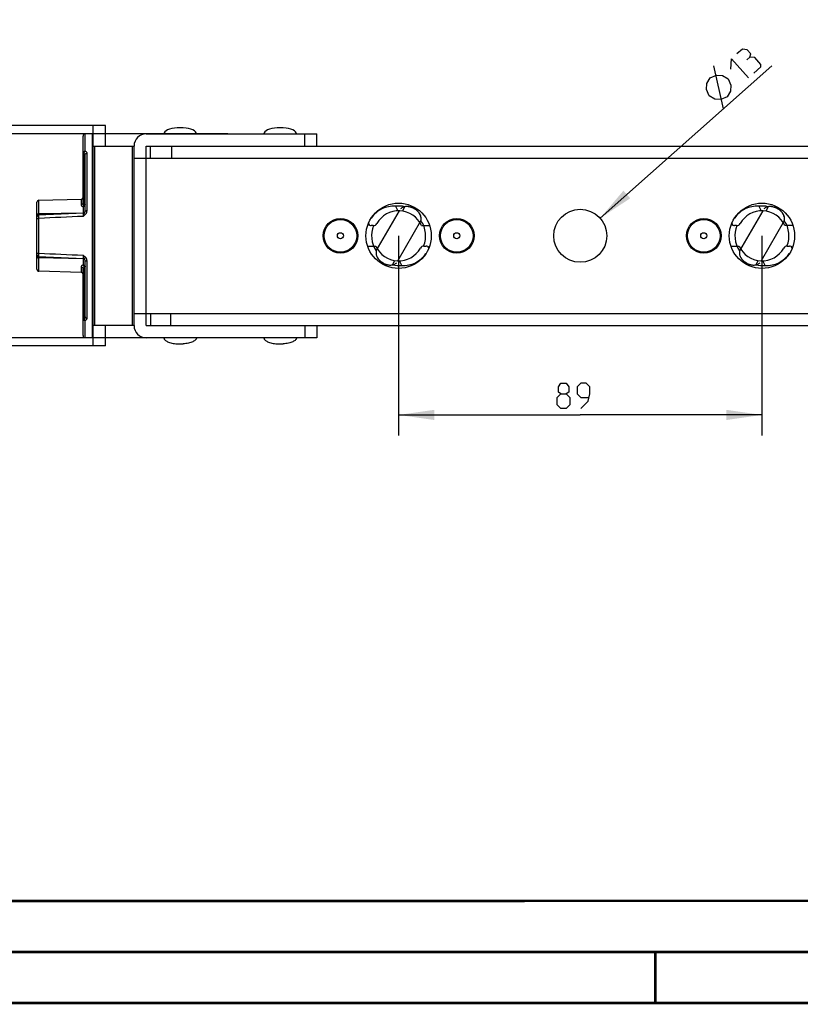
# Model space of a CAD drawing. Header units: millimetres. Extents: x 0 to 420, y 0 to 297.
# Tile 2 of 50: x 63 to 139, y 0 to 96. Entities that reach past the tile are written whole.
import ezdxf

# ---------------------------------------------------------------- set-up
doc = ezdxf.new("R2010")
doc.units = ezdxf.units.MM
doc.header["$LTSCALE"] = 23.1
doc.layers.get('0').update_dxf_attribs({"linetype": 'CONTINUOUS'})
doc.layers.add('02___PRT_ALL_AXES', color=7, linetype='CONTINUOUS')
doc.layers.add('DIM_PILOTEES', color=7, linetype='CONTINUOUS')
doc.styles.get("Standard").update_dxf_attribs({"font": 'txt', "width": 0.7})
doc.styles.add('TEXTSTYLE_4', font='txt')
doc.dimstyles.new('DIMSTYLE_5', dxfattribs={"dimtxt": 2.5, "dimasz": 3.5, "dimexe": 2, "dimexo": 0, "dimtad": 1, "dimlfac": 2.5, "dimdsep": 46, "dimtxsty": 'Standard', "dimblk": '_FILLED', "dimblk1": '_FILLED', "dimblk2": '_FILLED', "dimcen": 0.09, "dimazin": 2, "dimtp": 0.2, "dimtm": 0.2, "dimtfac": 1, "dimtofl": 0, "dimtmove": 0, "dimatfit": 1, "dimldrblk": '_FILLED', "dimfxl": 0, "dimtolj": 1, "dimarcsym": 0})
doc.dimstyles.new('DIMSTYLE_6', dxfattribs={"dimtxt": 2.5, "dimasz": 3.5, "dimexe": 2, "dimexo": 0, "dimtad": 1, "dimlfac": 2.5, "dimdsep": 46, "dimtxsty": 'Standard', "dimblk": '_FILLED', "dimblk1": '_FILLED', "dimblk2": '_FILLED', "dimcen": 0.09, "dimazin": 2, "dimtp": 0.3, "dimtm": 0.3, "dimtfac": 1, "dimtofl": 0, "dimtmove": 0, "dimatfit": 3, "dimldrblk": '_FILLED', "dimfxl": 0, "dimtolj": 1, "dimarcsym": 0})

# ---------------------------------------------------------------- blocks, each defined once
blk = doc.blocks.new('_FILLED')
at = {"color": 0, "linetype": 'ByBlock'}
blk.add_solid([(0, 0), (-1, 0.143), (-1, -0.143)], dxfattribs=at)
blk = doc.blocks.new('*D9')
at = {"layer": 'DIM_PILOTEES', "color": 2, "linetype": 'Continuous'}
blk.add_line((119.581, 76.923), (136.399, 91.867), dxfattribs=at)
at = {"layer": 'DIM_PILOTEES', "color": 2, "linetype": 'Continuous', "xscale": 3.5, "yscale": 3.5, "zscale": 3.5, "rotation": 221.6222109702}
blk.add_blockref('_FILLED', (119.581, 76.923), dxfattribs=at)
at = {"layer": 'DIM_PILOTEES', "color": 2, "linetype": 'Continuous', "insert": (129.429, 89.854), "char_height": 2.5, "width": 9.82143, "attachment_point": 1, "rotation": 41.62221, "line_spacing_factor": 0.9, "style": 'TEXTSTYLE_4'}
blk.add_mtext('{\\ftxt;\\W0.0001;\\H0.0001;\\~}{\\ftxt;\\W1.3333333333;\\H2.5; }{\\ftxt;\\W0.0001;\\H0.0001;\\~}{\\ftxt;\\W0.0001;\\H0.0001;\\~}{\\ftxt;\\W1.2857142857;\\H2.5; }{\\ftxt;\\W0.0001;\\H0.0001;\\~}', dxfattribs=at)
blk = doc.blocks.new('*D10')
at = {"layer": 'DIM_PILOTEES', "color": 2, "linetype": 'Continuous'}
for p, q in [((99.838, 75.197), (99.838, 55.64)), ((135.438, 75.197), (135.438, 55.64)), ((99.838, 57.64), (117.638, 57.64)), ((135.438, 57.64), (117.638, 57.64))]:
    blk.add_line(p, q, dxfattribs=at)
at = {"layer": 'DIM_PILOTEES', "color": 2, "linetype": 'Continuous', "xscale": 3.5, "yscale": 3.5, "zscale": 3.5, "rotation": 180}
blk.add_blockref('_FILLED', (99.838, 57.64), dxfattribs=at)
at = {"layer": 'DIM_PILOTEES', "color": 2, "linetype": 'Continuous', "xscale": 3.5, "yscale": 3.5, "zscale": 3.5}
blk.add_blockref('_FILLED', (135.438, 57.64), dxfattribs=at)
at = {"layer": 'DIM_PILOTEES', "color": 2, "linetype": 'Continuous', "insert": (117.336, 60.765), "char_height": 2.5, "width": 5.89286, "attachment_point": 2, "line_spacing_factor": 0.9}
blk.add_mtext('{\\ftxt;\\W0.0001;\\H0.0001;\\~}{\\ftxt;\\W1.5714285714;\\H2.5; }{\\ftxt;\\W0.0001;\\H0.0001;\\~}', dxfattribs=at)
blk = doc.blocks.new('*D11')
at = {"layer": 'DIM_PILOTEES', "color": 2, "linetype": 'Continuous'}
for p, q in [((83.109, 85.197), (51.785, 85.197)), ((53.785, 85.197), (53.785, 75.197)), ((53.785, 65.197), (53.785, 75.197)), ((75.118, 65.197), (51.785, 65.197))]:
    blk.add_line(p, q, dxfattribs=at)
at = {"layer": 'DIM_PILOTEES', "color": 2, "linetype": 'Continuous', "xscale": 3.5, "yscale": 3.5, "zscale": 3.5}
for p, rotation in [((53.785, 85.197), 90), ((53.785, 65.197), 270)]:
    blk.add_blockref('_FILLED', p, dxfattribs=dict(at, rotation=rotation))
at = {"layer": 'DIM_PILOTEES', "color": 2, "linetype": 'Continuous', "insert": (50.66, 75.433), "char_height": 2.5, "width": 5.625, "attachment_point": 2, "rotation": 90, "line_spacing_factor": 0.9}
blk.add_mtext('{\\ftxt;\\W0.0001;\\H0.0001;\\~}{\\ftxt;\\W1.5;\\H2.5; }{\\ftxt;\\W0.0001;\\H0.0001;\\~}', dxfattribs=at)
blk = doc.blocks.new('*D12')
at = {"layer": 'DIM_PILOTEES', "color": 2, "linetype": 'Continuous'}
for p, q in [((69.918, 85.997), (43.467, 85.997)), ((45.467, 85.997), (45.467, 75.197)), ((45.467, 64.397), (45.467, 75.197)), ((69.918, 64.397), (43.467, 64.397))]:
    blk.add_line(p, q, dxfattribs=at)
at = {"layer": 'DIM_PILOTEES', "color": 2, "linetype": 'Continuous', "xscale": 3.5, "yscale": 3.5, "zscale": 3.5}
for p, rotation in [((45.467, 85.997), 90), ((45.467, 64.397), 270)]:
    blk.add_blockref('_FILLED', p, dxfattribs=dict(at, rotation=rotation))
at = {"layer": 'DIM_PILOTEES', "color": 2, "linetype": 'Continuous', "insert": (42.342, 75.689), "char_height": 2.5, "width": 10.625, "attachment_point": 2, "rotation": 90, "line_spacing_factor": 0.9, "style": 'TEXTSTYLE_4'}
blk.add_mtext('{\\ftxt;\\W0.0001;\\H0.0001;\\~}{\\ftxt;\\W1.3333333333;\\H2.5; }{\\ftxt;\\W0.0001;\\H0.0001;\\~}{\\ftxt;\\W0.0001;\\H0.0001;\\~}{\\ftxt;\\W1.5;\\H2.5; }{\\ftxt;\\W0.0001;\\H0.0001;\\~}', dxfattribs=at)

msp = doc.modelspace()

# ---------------------------------------------------------------- linework, layer by layer
at = {"color": 7, "linetype": 'Continuous'}
for p, q in [((68.9176, 78.4112), (68.9176, 84.9755)), ((69.8376, 85.1944), (69.1124, 85.1754)), ((69.1124, 83.4862), (69.1124, 85.1754)), ((69.8376, 65.1986), (69.8376, 85.1944)), ((69.8376, 85.1944), (69.9176, 85.1165)), ((75.1176, 85.1965), (91.8376, 85.1965)), ((78.7376, 85.7859), (78.1376, 85.7859)), ((88.5376, 85.7859), (87.9376, 85.7859)), ((90.6376, 83.9965), (90.6376, 85.1965)), ((91.8376, 83.9965), (91.8376, 85.1965)), ((69.9176, 66.3965), (69.9176, 83.9965)), ((69.9176, 83.9965), (73.9176, 83.9965)), ((70.0784, 66.3965), (70.0784, 83.9965)), ((73.7568, 66.3965), (73.7568, 83.9965)), ((73.9176, 66.3965), (73.9176, 83.9965)), ((75.1176, 66.3965), (75.1176, 83.9965)), ((75.1176, 83.9965), (160.1576, 83.9965)), ((75.5176, 82.7965), (75.5176, 83.9965)), ((77.5776, 83.9965), (77.5776, 82.7965)), ((69.0176, 78.3182), (69.0176, 83.2207)), ((69.1176, 77.6174), (69.1176, 83.1265)), ((69.3124, 77.6669), (69.3124, 83.2885)), ((73.9176, 82.7965), (161.3576, 82.7965)), ((64.3976, 71.915), (64.3976, 78.4781)), ((64.5924, 78.678), (68.7228, 78.7862)), ((64.5924, 77.366), (64.5924, 78.678)), ((68.7228, 78.7862), (68.7228, 78.2416)), ((64.5923, 77.2995), (64.5924, 77.366)), ((64.5923, 77.2382), (64.5923, 77.2995)), ((64.5924, 77.366), (68.9228, 77.4511)), ((68.9228, 78.0596), (68.9228, 77.4511)), ((68.9228, 77.4511), (68.9229, 77.4229)), ((69.1171, 77.6174), (69.1146, 77.5882)), ((99.5332, 78.0957), (99.757, 77.6448)), ((100.2032, 77.6187), (100.4502, 78.0465)), ((135.1332, 78.0957), (135.357, 77.6448)), ((136.0502, 78.0465), (135.8032, 77.6187)), ((64.5924, 73.4857), (64.5924, 76.9073)), ((96.8855, 76.4316), (96.9838, 76.2337)), ((132.4855, 76.4316), (132.5838, 76.2337)), ((97.3557, 76.1965), (97.1521, 76.1965)), ((102.0738, 76.1965), (102.8701, 76.1965)), ((132.9557, 76.1965), (132.7521, 76.1965)), ((138.4701, 76.1965), (137.6738, 76.1965)), ((96.8051, 74.1965), (97.6015, 74.1965)), ((102.3195, 74.1965), (102.5232, 74.1965)), ((102.7897, 73.9615), (102.6914, 74.1594)), ((132.4051, 74.1965), (133.2015, 74.1965)), ((137.9195, 74.1965), (138.1232, 74.1965)), ((138.3897, 73.9615), (138.2914, 74.1594)), ((64.5923, 73.1336), (64.5923, 73.1554)), ((64.5924, 73.0271), (64.5923, 73.1336)), ((64.5924, 71.715), (64.5924, 73.0271)), ((68.9228, 72.9419), (64.5924, 73.0271)), ((68.9229, 72.9703), (68.9228, 72.9419)), ((68.9228, 72.9419), (68.9228, 72.3335)), ((69.1176, 67.2666), (69.1176, 72.7757)), ((69.3124, 67.1046), (69.3124, 72.7262)), ((99.225, 72.3466), (99.472, 72.7744)), ((100.142, 72.2974), (99.9182, 72.7483)), ((135.072, 72.7744), (134.825, 72.3466)), ((135.742, 72.2974), (135.5182, 72.7483)), ((68.7228, 71.6069), (64.5924, 71.715)), ((68.7228, 72.1515), (68.7228, 71.6069)), ((68.9176, 65.4175), (68.9176, 71.9819)), ((69.0176, 67.1723), (69.0176, 72.0749)), ((73.9176, 67.5965), (161.3576, 67.5965)), ((75.5176, 67.5965), (75.5176, 66.3965)), ((77.5176, 66.3965), (77.5176, 67.5965)), ((69.1124, 65.2176), (69.1124, 66.9069)), ((73.9176, 66.3965), (69.9176, 66.3965)), ((75.1176, 66.3965), (160.1576, 66.3965)), ((90.6376, 66.3965), (90.6376, 65.1965)), ((91.8376, 66.3965), (91.8376, 65.1965)), ((69.8376, 65.1986), (69.1124, 65.2176)), ((69.9176, 65.2765), (69.8376, 65.1986)), ((91.8376, 65.1965), (75.1176, 65.1965)), ((78.1376, 64.6072), (78.7376, 64.6072)), ((87.9376, 64.6072), (88.5376, 64.6072)), ((409.86, 10.0737), (25.007, 10.0134))]:
    msp.add_line(p, q, dxfattribs=at)
at = {"color": 3, "linetype": 'Continuous'}
for p, q in [((97.6462, 73.714), (99.9153, 77.6442)), ((135.5153, 77.6442), (133.2462, 73.714)), ((99.7599, 72.7488), (102.029, 76.679)), ((137.629, 76.679), (135.3599, 72.7488))]:
    msp.add_line(p, q, dxfattribs=at)
at = {"color": 7, "linetype": 'Continuous'}
for points in [[(68.9262, 77.4231), (68.2405, 77.3936), (67.5045, 77.362), (66.7667, 77.3305), (66.0273, 77.2989), (65.2861, 77.2673), (64.5891, 77.2377)], [(69.1146, 77.5882), (69.1054, 77.5542), (69.0905, 77.5224), (69.0702, 77.4936), (69.0451, 77.4689), (69.0162, 77.4489), (68.9841, 77.4344), (68.9501, 77.4256), (68.9262, 77.4231)], [(64.5891, 73.1553), (65.2823, 73.1259), (66.0234, 73.0943), (66.7629, 73.0628), (67.5006, 73.0312), (68.2367, 72.9996), (68.9262, 72.9699)]]:
    msp.add_lwpolyline(points, dxfattribs=at)
at = {"color": 7, "linetype": 'Continuous', "const_width": 0.25}
for points in [[(409.8307, 10.048), (25, 10)], [(20, 5), (415, 5)], [(125, 0), (125, 5)], [(420, 0), (0, 0)]]:
    msp.add_lwpolyline(points, dxfattribs=at)
at = {"color": 7, "linetype": 'Continuous'}
for centre, radius in [((94.1376, 75.1965), 1.7), ((105.5376, 75.1965), 1.7), ((129.7376, 75.1965), 1.7), ((94.1376, 75.1965), 0.3), ((105.5376, 75.1965), 0.3), ((129.7376, 75.1965), 0.3)]:
    msp.add_circle(centre, radius, dxfattribs=at)
for centre, radius, start, end in [((69.1176, 84.9755), 0.2, 91.5, 180), ((75.1176, 83.9965), 1.2, 90, 180), ((64.5976, 78.4781), 0.2, 91.5, 180), ((68.7176, 78.9861), 0.2, 271.5, 360), ((64.5976, 77.0379), 0.2, 92.428928, 180), ((68.9177, 77.7648), 0.3137, 270.940359, 277.953414), ((99.8376, 75.1965), 2.4496, 24.094093, 150.573695), ((99.8376, 75.1965), 2.9151, 77.868254, 95.994603), ((135.4376, 75.1965), 2.4496, 24.094093, 150.573695), ((135.4376, 75.1965), 2.9151, 77.868254, 95.994603), ((97.1521, 76.5965), 0.4, 221.261599, 270), ((97.3557, 76.5965), 0.4, 270, 330.573695), ((132.7521, 76.5965), 0.4, 221.261599, 270), ((132.9557, 76.5965), 0.4, 270, 330.573695), ((64.5976, 73.3551), 0.2, 180, 267.57133), ((99.8376, 75.1965), 2.4496, 204.094093, 330.573695), ((102.3195, 73.7965), 0.4, 90, 150.573695), ((102.5232, 73.7965), 0.4, 41.261599, 90), ((135.4376, 75.1965), 2.4496, 204.094093, 330.573695), ((137.9195, 73.7965), 0.4, 90, 150.573695), ((138.1232, 73.7965), 0.4, 41.261599, 90), ((68.9177, 72.6283), 0.3137, 82.046623, 89.059639), ((68.9176, 72.7701), 0.2, 1.591285, 87.532885), ((64.5976, 71.915), 0.2, 180, 268.5), ((68.7176, 71.4069), 0.2, 0, 88.5), ((99.8376, 75.1965), 2.9151, 257.868254, 275.994603), ((135.4376, 75.1965), 2.9151, 257.868254, 275.994603), ((75.1176, 66.3965), 1.2, 180, 270), ((69.1176, 65.4175), 0.2, 180, 268.5)]:
    msp.add_arc(centre, radius, start, end, dxfattribs=at)
at = {"color": 3, "linetype": 'Continuous'}
for centre, start, end in [((99.8376, 75.1965), 337.725917, 34.078869), ((135.4376, 75.1965), 337.725917, 34.078869), ((99.8376, 75.1965), 157.725917, 214.078869), ((135.4376, 75.1965), 157.725917, 214.078869)]:
    msp.add_arc(centre, 2.6458, start, end, dxfattribs=at)
at = {"color": 7, "linetype": 'Continuous'}
for points, knots in [([(68.9176, 83.3201), (68.9176, 83.3415), (68.9284, 83.3861), (68.9728, 83.4406), (69.0371, 83.4766), (69.087, 83.4856), (69.1124, 83.4862)], [0, 0, 0, 0, 0.2286437, 0.4701499, 0.7290134, 1, 1, 1, 1]), ([(69.0176, 83.2207), (69.0033, 83.2255), (68.9771, 83.2367), (68.9445, 83.2601), (68.923, 83.2882), (68.9176, 83.3099), (68.9176, 83.3201)], [0, 0, 0, 0, 0.3024867, 0.5680703, 0.7963603, 1, 1, 1, 1]), ([(69.0176, 83.2207), (69.0159, 83.2703), (69.0313, 83.3458), (69.0704, 83.4331), (69.0974, 83.4714), (69.1124, 83.4862)], [0, 0, 0, 0, 0.5182793, 0.7797951, 1, 1, 1, 1]), ([(69.1176, 83.1265), (69.1176, 83.1368), (69.1126, 83.1586), (69.0908, 83.1861), (69.058, 83.2075), (69.0318, 83.2169), (69.0176, 83.2207)], [0, 0, 0, 0, 0.2106989, 0.4378837, 0.6995886, 1, 1, 1, 1]), ([(69.3124, 83.2885), (69.3124, 83.3093), (69.3022, 83.3533), (69.2593, 83.4101), (69.1938, 83.4561), (69.1411, 83.4773), (69.1124, 83.4862)], [0, 0, 0, 0, 0.2079801, 0.4356262, 0.6985776, 1, 1, 1, 1]), ([(69.1176, 83.1265), (69.1176, 83.1474), (69.1286, 83.1912), (69.173, 83.2442), (69.2373, 83.2793), (69.287, 83.288), (69.3124, 83.2885)], [0, 0, 0, 0, 0.2257527, 0.4662281, 0.7263475, 1, 1, 1, 1]), ([(68.7228, 78.2416), (68.7719, 78.2427), (68.8473, 78.2686), (68.9068, 78.344), (68.9176, 78.3894), (68.9176, 78.4112)], [0, 0, 0, 0, 0.5228042, 0.7671382, 1, 1, 1, 1]), ([(68.7228, 78.2416), (68.7228, 78.2231), (68.7347, 78.1828), (68.7786, 78.1319), (68.8432, 78.0889), (68.8948, 78.0683), (68.9228, 78.0596)], [0, 0, 0, 0, 0.1935494, 0.4213703, 0.6919391, 1, 1, 1, 1]), ([(68.9176, 78.4112), (68.9176, 78.3918), (68.9382, 78.3609), (68.977, 78.3341), (69.0033, 78.3228), (69.0176, 78.3182)], [0, 0, 0, 0, 0.4080363, 0.6833669, 1, 1, 1, 1]), ([(68.9228, 78.0596), (68.9372, 78.0749), (68.9631, 78.1129), (69.0015, 78.1979), (69.0178, 78.2704), (69.0176, 78.3182)], [0, 0, 0, 0, 0.2252296, 0.4876193, 1, 1, 1, 1]), ([(68.9228, 78.0596), (68.9482, 78.0601), (68.9978, 78.0686), (69.062, 78.103), (69.1066, 78.155), (69.1176, 78.1982), (69.1176, 78.2188)], [0, 0, 0, 0, 0.2755879, 0.5365376, 0.7762592, 1, 1, 1, 1]), ([(69.0176, 78.3182), (69.0319, 78.3134), (69.0581, 78.3022), (69.0907, 78.2789), (69.1123, 78.2507), (69.1176, 78.229), (69.1176, 78.2188)], [0, 0, 0, 0, 0.3024867, 0.5680703, 0.7963603, 1, 1, 1, 1]), ([(64.3976, 77.2414), (64.3976, 77.2578), (64.4102, 77.2938), (64.4557, 77.3334), (64.5189, 77.3592), (64.5672, 77.3656), (64.5924, 77.366)], [0, 0, 0, 0, 0.1955395, 0.4261852, 0.699373, 1, 1, 1, 1]), ([(64.5924, 76.9073), (64.5919, 76.9298), (64.5911, 76.9733), (64.5901, 77.0358), (64.5892, 77.0923), (64.5887, 77.1411), (64.5884, 77.1762), (64.5883, 77.1993), (64.5883, 77.2127), (64.5885, 77.2229), (64.5883, 77.2311), (64.5892, 77.2345), (64.5886, 77.2377), (64.5891, 77.2377)], [0, 0, 0, 0, 0.2036145, 0.3949318, 0.5676483, 0.7167487, 0.8377362, 0.8864659, 0.9268669, 0.9586041, 0.9814569, 0.9952784, 1, 1, 1, 1]), ([(68.9228, 77.0991), (68.9548, 77.1911), (69.0066, 77.323), (69.0923, 77.4863), (69.1176, 77.5732), (69.1176, 77.6174)], [0, 0, 0, 0, 0.5261149, 0.7612821, 1, 1, 1, 1]), ([(68.9262, 77.4231), (68.9267, 77.4232), (68.9262, 77.42), (68.927, 77.4167), (68.9268, 77.4087), (68.927, 77.3988), (68.9269, 77.3857), (68.9269, 77.3631), (68.9266, 77.3287), (68.926, 77.281), (68.9251, 77.2256), (68.9241, 77.1642), (68.9233, 77.1214), (68.9228, 77.0994)], [0, 0, 0, 0, 0.0046206, 0.0183326, 0.0410677, 0.0726838, 0.1129412, 0.1615344, 0.282256, 0.4312528, 0.6040336, 0.7955673, 1, 1, 1, 1]), ([(68.9229, 77.0994), (68.9718, 77.1346), (69.0688, 77.2059), (69.1974, 77.3333), (69.2889, 77.4891), (69.3124, 77.6081), (69.3124, 77.6669)], [0, 0, 0, 0, 0.2528889, 0.50446, 0.7536383, 1, 1, 1, 1]), ([(68.9611, 77.4541), (68.9721, 77.4556), (69.0124, 77.4635), (69.0517, 77.4804), (69.0751, 77.4992)], [0, 0, 0, 0, 0.2709759, 1, 1, 1, 1]), ([(69.1176, 77.6174), (69.1176, 77.619), (69.1194, 77.6272), (69.1268, 77.6326), (69.1323, 77.636)], [0, 0, 0, 0, 0.1983796, 1, 1, 1, 1]), ([(69.1323, 77.636), (69.1414, 77.6415), (69.1651, 77.6503), (69.225, 77.6633), (69.2761, 77.6666), (69.3124, 77.6669)], [0, 0, 0, 0, 0.1724468, 0.4078342, 1, 1, 1, 1]), ([(99.5332, 78.0957), (99.303, 78.1101), (98.8391, 78.0812), (98.18, 77.8611), (97.6007, 77.4779), (97.2923, 77.1304), (97.162, 76.9403)], [0, 0, 0, 0, 0.2513278, 0.5001374, 0.7488752, 1, 1, 1, 1]), ([(102.029, 76.679), (102.0467, 76.7571), (102.0606, 76.9243), (102.0023, 77.1816), (101.8612, 77.4354), (101.6437, 77.6699), (101.3667, 77.8658), (101.0573, 78.0038), (100.7464, 78.0705), (100.543, 78.0637), (100.4502, 78.0465)], [0, 0, 0, 0, 0.1003072, 0.2068305, 0.3259808, 0.4600846, 0.6044712, 0.7484955, 0.8817407, 1, 1, 1, 1]), ([(135.1332, 78.0957), (134.903, 78.1101), (134.4391, 78.0812), (133.78, 77.8611), (133.2007, 77.4779), (132.8923, 77.1304), (132.762, 76.9403)], [0, 0, 0, 0, 0.2513278, 0.5001374, 0.7488752, 1, 1, 1, 1]), ([(137.629, 76.679), (137.6467, 76.7571), (137.6606, 76.9243), (137.6023, 77.1816), (137.4612, 77.4354), (137.2437, 77.6699), (136.9667, 77.8658), (136.6573, 78.0038), (136.3464, 78.0705), (136.143, 78.0637), (136.0502, 78.0465)], [0, 0, 0, 0, 0.1003072, 0.2068305, 0.3259808, 0.4600846, 0.6044712, 0.7484955, 0.8817407, 1, 1, 1, 1]), ([(64.3976, 76.8726), (64.3976, 76.8752), (64.4023, 76.8813), (64.4215, 76.8902), (64.461, 76.899), (64.5211, 76.9055), (64.5674, 76.9072), (64.5924, 76.9073)], [0, 0, 0, 0, 0.0376501, 0.1006009, 0.3153965, 0.6295145, 1, 1, 1, 1]), ([(64.3976, 73.5204), (64.3976, 73.5179), (64.4023, 73.5118), (64.4215, 73.5029), (64.461, 73.4941), (64.5211, 73.4875), (64.5674, 73.4858), (64.5924, 73.4857)], [0, 0, 0, 0, 0.0376501, 0.1006009, 0.3153966, 0.6295146, 1, 1, 1, 1]), ([(64.5891, 73.1553), (64.5886, 73.1554), (64.5892, 73.1585), (64.5883, 73.162), (64.5885, 73.1702), (64.5883, 73.1804), (64.5883, 73.1938), (64.5884, 73.2169), (64.5887, 73.2521), (64.5892, 73.3008), (64.5901, 73.3573), (64.5911, 73.4198), (64.5919, 73.4633), (64.5924, 73.4857)], [0, 0, 0, 0, 0.0047497, 0.0185791, 0.0414703, 0.0732703, 0.1137025, 0.1624778, 0.2834947, 0.4326033, 0.605228, 0.7963702, 1, 1, 1, 1]), ([(97.6462, 73.714), (97.6286, 73.636), (97.6146, 73.4688), (97.6729, 73.2115), (97.814, 72.9576), (98.0315, 72.7232), (98.3086, 72.5272), (98.6179, 72.3893), (98.9289, 72.3226), (99.1322, 72.3294), (99.225, 72.3466)], [0, 0, 0, 0, 0.1003072, 0.2068305, 0.3259808, 0.4600846, 0.6044712, 0.7484955, 0.8817407, 1, 1, 1, 1]), ([(100.142, 72.2974), (100.3722, 72.283), (100.8361, 72.3119), (101.4952, 72.5319), (102.0745, 72.9152), (102.3829, 73.2627), (102.5132, 73.4527)], [0, 0, 0, 0, 0.2513278, 0.5001374, 0.7488752, 1, 1, 1, 1]), ([(133.2462, 73.714), (133.2286, 73.636), (133.2146, 73.4688), (133.2729, 73.2115), (133.414, 72.9576), (133.6315, 72.7232), (133.9086, 72.5272), (134.2179, 72.3893), (134.5289, 72.3226), (134.7322, 72.3294), (134.825, 72.3466)], [0, 0, 0, 0, 0.1003072, 0.2068305, 0.3259808, 0.4600846, 0.6044712, 0.7484955, 0.8817407, 1, 1, 1, 1]), ([(135.742, 72.2974), (135.9722, 72.283), (136.4361, 72.3119), (137.0952, 72.5319), (137.6745, 72.9152), (137.9829, 73.2627), (138.1132, 73.4527)], [0, 0, 0, 0, 0.2513278, 0.5001374, 0.7488752, 1, 1, 1, 1]), ([(64.3976, 73.1516), (64.3976, 73.1352), (64.4102, 73.0992), (64.4557, 73.0597), (64.5189, 73.0338), (64.5672, 73.0275), (64.5924, 73.0271)], [0, 0, 0, 0, 0.1955396, 0.4261852, 0.699373, 1, 1, 1, 1]), ([(68.9228, 73.2937), (68.9233, 73.2716), (68.9241, 73.2289), (68.9251, 73.1675), (68.926, 73.1121), (68.9266, 73.0644), (68.9269, 73.03), (68.9269, 73.0074), (68.927, 72.9943), (68.9268, 72.9843), (68.927, 72.9763), (68.9262, 72.9731), (68.9267, 72.9699), (68.9262, 72.9699)], [0, 0, 0, 0, 0.2044304, 0.3959776, 0.5687534, 0.7177507, 0.8384715, 0.8870672, 0.9273202, 0.9589393, 0.9816691, 0.9953752, 1, 1, 1, 1]), ([(69.1176, 72.7757), (69.1176, 72.8199), (69.0924, 72.9067), (69.0065, 73.0699), (68.9553, 73.2019), (68.9228, 73.2937)], [0, 0, 0, 0, 0.238702, 0.4738839, 1, 1, 1, 1]), ([(69.3124, 72.7262), (69.3124, 72.7849), (69.2889, 72.904), (69.1974, 73.0598), (69.0688, 73.1872), (68.9719, 73.2585), (68.9229, 73.2937)], [0, 0, 0, 0, 0.2463128, 0.4954958, 0.7470856, 1, 1, 1, 1]), ([(68.9611, 72.939), (68.9721, 72.9374), (69.0124, 72.9296), (69.0517, 72.9126), (69.0751, 72.8939)], [0, 0, 0, 0, 0.2709783, 1, 1, 1, 1]), ([(69.1176, 72.7757), (69.1176, 72.7741), (69.1194, 72.7659), (69.1268, 72.7604), (69.1323, 72.757)], [0, 0, 0, 0, 0.1983816, 1, 1, 1, 1]), ([(69.1323, 72.757), (69.1414, 72.7515), (69.1651, 72.7427), (69.225, 72.7298), (69.2761, 72.7264), (69.3124, 72.7262)], [0, 0, 0, 0, 0.1724433, 0.4078299, 1, 1, 1, 1]), ([(68.9228, 72.3335), (68.8948, 72.3248), (68.8432, 72.3042), (68.7786, 72.2612), (68.7347, 72.2103), (68.7228, 72.1699), (68.7228, 72.1515)], [0, 0, 0, 0, 0.3079276, 0.5784256, 0.8063614, 1, 1, 1, 1]), ([(68.7228, 72.1515), (68.7719, 72.1504), (68.8473, 72.1245), (68.9068, 72.0491), (68.9176, 72.0037), (68.9176, 71.9819)], [0, 0, 0, 0, 0.5228039, 0.767138, 1, 1, 1, 1]), ([(69.0176, 72.0749), (69.0033, 72.0702), (68.977, 72.0589), (68.9382, 72.0322), (68.9176, 72.0013), (68.9176, 71.9819)], [0, 0, 0, 0, 0.3164989, 0.5917695, 1, 1, 1, 1]), ([(68.9228, 72.3335), (68.9482, 72.3329), (68.9978, 72.3244), (69.062, 72.2901), (69.1066, 72.238), (69.1176, 72.1948), (69.1176, 72.1742)], [0, 0, 0, 0, 0.2755904, 0.5365417, 0.7762636, 1, 1, 1, 1]), ([(68.9228, 72.3335), (68.9372, 72.3181), (68.9631, 72.2801), (69.0015, 72.1951), (69.0178, 72.1227), (69.0176, 72.0749)], [0, 0, 0, 0, 0.2252289, 0.487619, 1, 1, 1, 1]), ([(69.1176, 72.1742), (69.1176, 72.1641), (69.1123, 72.1424), (69.0907, 72.1142), (69.0581, 72.0908), (69.0319, 72.0796), (69.0176, 72.0749)], [0, 0, 0, 0, 0.2036397, 0.4319297, 0.6975133, 1, 1, 1, 1]), ([(68.9176, 67.073), (68.9176, 67.0831), (68.923, 67.1048), (68.9445, 67.133), (68.9771, 67.1564), (69.0033, 67.1676), (69.0176, 67.1723)], [0, 0, 0, 0, 0.2036397, 0.4319297, 0.6975133, 1, 1, 1, 1]), ([(68.9176, 67.073), (68.9176, 67.0516), (68.9284, 67.0069), (68.9728, 66.9525), (69.0371, 66.9164), (69.087, 66.9074), (69.1124, 66.9069)], [0, 0, 0, 0, 0.228639, 0.4701457, 0.729011, 1, 1, 1, 1]), ([(69.0176, 67.1723), (69.0159, 67.1227), (69.0313, 67.0473), (69.0704, 66.9599), (69.0974, 66.9217), (69.1124, 66.9069)], [0, 0, 0, 0, 0.5182789, 0.7797939, 1, 1, 1, 1]), ([(69.0176, 67.1723), (69.0318, 67.1762), (69.058, 67.1855), (69.0908, 67.2069), (69.1126, 67.2345), (69.1176, 67.2563), (69.1176, 67.2666)], [0, 0, 0, 0, 0.3003941, 0.562075, 0.7892882, 1, 1, 1, 1]), ([(69.1124, 66.9069), (69.1411, 66.9157), (69.1938, 66.9369), (69.2593, 66.9829), (69.3022, 67.0398), (69.3124, 67.0838), (69.3124, 67.1046)], [0, 0, 0, 0, 0.3014052, 0.5643326, 0.7920076, 1, 1, 1, 1]), ([(69.1176, 67.2666), (69.1176, 67.2457), (69.1286, 67.2019), (69.173, 67.1489), (69.2373, 67.1138), (69.287, 67.1051), (69.3124, 67.1046)], [0, 0, 0, 0, 0.2257526, 0.466228, 0.7263475, 1, 1, 1, 1]), ([(76.8376, 65.1965), (76.8376, 65.1792), (76.8418, 65.1435), (76.8604, 65.0913), (76.8908, 65.0402), (76.9495, 64.9707), (77.0536, 64.8897), (77.2118, 64.8064), (77.4054, 64.7343), (77.6289, 64.6754), (77.8762, 64.6316), (78.0488, 64.6135), (78.1376, 64.6072)], [0, 0, 0, 0, 0.0343524, 0.0702101, 0.1088659, 0.151279, 0.2494998, 0.3672267, 0.5038535, 0.6571531, 0.8238701, 1, 1, 1, 1]), ([(80.0376, 65.1965), (80.0376, 65.1792), (80.0334, 65.1435), (80.0149, 65.0913), (79.9844, 65.0402), (79.9257, 64.9707), (79.8216, 64.8897), (79.6634, 64.8064), (79.4698, 64.7343), (79.2463, 64.6754), (78.999, 64.6316), (78.8264, 64.6135), (78.7376, 64.6072)], [0, 0, 0, 0, 0.0343524, 0.0702101, 0.1088659, 0.151279, 0.2494998, 0.3672267, 0.5038535, 0.6571531, 0.8238701, 1, 1, 1, 1]), ([(86.6376, 65.1965), (86.6376, 65.1792), (86.6418, 65.1435), (86.6604, 65.0913), (86.6908, 65.0402), (86.7495, 64.9707), (86.8536, 64.8897), (87.0118, 64.8064), (87.2054, 64.7343), (87.4289, 64.6754), (87.6762, 64.6316), (87.8488, 64.6135), (87.9376, 64.6072)], [0, 0, 0, 0, 0.0343524, 0.0702101, 0.1088659, 0.151279, 0.2494998, 0.3672267, 0.5038535, 0.6571531, 0.8238701, 1, 1, 1, 1]), ([(89.8376, 65.1965), (89.8376, 65.1792), (89.8334, 65.1435), (89.8149, 65.0913), (89.7844, 65.0402), (89.7257, 64.9707), (89.6216, 64.8897), (89.4634, 64.8064), (89.2698, 64.7343), (89.0463, 64.6754), (88.799, 64.6316), (88.6264, 64.6135), (88.5376, 64.6072)], [0, 0, 0, 0, 0.0343524, 0.0702101, 0.1088659, 0.151279, 0.2494998, 0.3672267, 0.5038535, 0.6571531, 0.8238701, 1, 1, 1, 1])]:
    msp.add_open_spline(points, degree=3, knots=knots, dxfattribs=at)
at = {"color": 3, "linetype": 'Continuous'}
for points in [[(102.029, 76.679), (102.0399, 76.7273), (102.0537, 76.8272), (102.0466, 76.9811), (102.0094, 77.1382), (101.9143, 77.3564), (101.7104, 77.6171), (101.3786, 77.8655), (100.9975, 78.0287), (100.6697, 78.075), (100.4332, 78.0482), (100.2786, 78.0019), (100.1417, 77.9311), (100.0622, 77.8692), (100.0258, 77.8356)], [(137.629, 76.679), (137.6399, 76.7273), (137.6537, 76.8272), (137.6466, 76.9811), (137.6094, 77.1382), (137.5143, 77.3564), (137.3104, 77.6171), (136.9786, 77.8655), (136.5975, 78.0287), (136.2697, 78.075), (136.0332, 78.0482), (135.8786, 78.0019), (135.7417, 77.9311), (135.6622, 77.8692), (135.6258, 77.8356)], [(97.6462, 73.714), (97.6353, 73.6657), (97.6215, 73.5659), (97.6286, 73.4119), (97.6658, 73.2549), (97.7609, 73.0367), (97.9648, 72.776), (98.2967, 72.5275), (98.6777, 72.3644), (99.0055, 72.3181), (99.242, 72.3449), (99.3966, 72.3912), (99.5335, 72.462), (99.613, 72.5239), (99.6494, 72.5575)], [(133.2462, 73.714), (133.2353, 73.6657), (133.2215, 73.5659), (133.2286, 73.4119), (133.2658, 73.2549), (133.3609, 73.0367), (133.5648, 72.776), (133.8967, 72.5275), (134.2777, 72.3644), (134.6055, 72.3181), (134.842, 72.3449), (134.9966, 72.3912), (135.1335, 72.462), (135.213, 72.5239), (135.2494, 72.5575)]]:
    msp.add_open_spline(points, degree=3, knots=[0, 0, 0, 0, 0.0517231, 0.1045945, 0.1600235, 0.2193353, 0.3519607, 0.5, 0.6480393, 0.7806648, 0.8399765, 0.8954055, 0.9482769, 1, 1, 1, 1], dxfattribs=at)
at = {"color": 7, "linetype": 'Continuous'}
for points in [[(68.9229, 77.0994), (67.4794, 77.0349), (66.0359, 76.9709), (64.5924, 76.9073)], [(64.5924, 73.4857), (66.0359, 73.4222), (67.4794, 73.3582), (68.9229, 73.2937)]]:
    msp.add_open_spline(points, degree=3, dxfattribs=at)
at = {"layer": '02___PRT_ALL_AXES', "color": 7, "linetype": 'Continuous'}
for p, q in [((69.9176, 83.9965), (69.9176, 85.9965)), ((71.1176, 85.9965), (69.9176, 85.9965)), ((71.1176, 83.9965), (71.1176, 85.9965)), ((69.9176, 64.3965), (69.9176, 66.3965)), ((71.1176, 64.3965), (71.1176, 66.3965)), ((71.1176, 64.3965), (69.9176, 64.3965))]:
    msp.add_line(p, q, dxfattribs=at)
for centre, radius in [((99.8376, 75.1965), 3.2), ((135.4376, 75.1965), 3.2), ((117.6376, 75.1965), 2.6), ((94.1376, 75.1965), 1.6), ((105.5376, 75.1965), 1.6), ((129.7376, 75.1965), 1.6)]:
    msp.add_circle(centre, radius, dxfattribs=at)
for centre, start_param, end_param in [((78.4376, 85.1965), 1.7594127, 3.1415927), ((78.4376, 85.1965), 0, 1.3821799), ((88.2376, 85.1965), 1.7594127, 3.1415927), ((88.2376, 85.1965), 0, 1.3821799)]:
    msp.add_ellipse(centre, major_axis=(1.6, 0), ratio=0.375, start_param=start_param, end_param=end_param, dxfattribs=at)
at = {"layer": 'DIM_PILOTEES', "color": 2, "linetype": 'Continuous'}
msp.add_line((131.6603, 87.6562), (130.7269, 91.8433), dxfattribs=at)
for points in [[(134.2343, 92.6903), (134.3381, 93.0215), (133.9823, 93.422), (133.5226, 93.4913), (132.9887, 93.0168)], [(134.6492, 91.148), (135.3166, 91.741), (135.3315, 91.9931), (134.7385, 92.6606), (134.2343, 92.6903), (133.9673, 92.4531)], [(132.3952, 91.534), (132.4547, 92.5424), (134.1152, 90.6736)], [(130.2592, 88.9195), (129.9998, 89.5251), (130.0345, 90.1133), (130.3634, 90.6842), (130.969, 90.9436), (131.5572, 90.9089), (132.1281, 90.58), (132.3875, 89.9744), (132.3527, 89.3862), (132.0239, 88.8153), (131.4183, 88.5559), (130.8301, 88.5907), (130.2592, 88.9195)], [(115.7291, 59.6936), (115.491, 59.8721), (115.491, 60.4078), (115.7291, 60.765), (116.2648, 60.765), (116.5029, 60.4078), (116.5029, 59.8721), (116.2648, 59.6936), (116.6219, 59.3364), (116.6219, 58.6221), (116.2648, 58.265), (115.7291, 58.265), (115.372, 58.6221)], [(117.6934, 58.265), (118.4077, 58.9793), (118.5862, 59.6936), (118.5862, 60.4078), (118.2291, 60.765), (117.6934, 60.765), (117.3362, 60.4078), (117.3362, 59.6936), (117.6934, 59.3364), (118.4672, 59.3364)], [(115.372, 58.6221), (115.372, 59.3364), (115.7291, 59.6936), (116.2648, 59.6936)]]:
    msp.add_lwpolyline(points, dxfattribs=at)

# ---------------------------------------------------------------- dimensions: what is measured, and where the dimension line sits
dim = msp.add_diameter_dim_2p(p1=(119.5812, 76.9235), p2=(115.694, 73.4696), text='{\\ftxt;\\W0.0001;\\H0.0001;\\~}{\\ftxt;\\W1.3333333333;\\H2.5; }{\\ftxt;\\W0.0001;\\H0.0001;\\~}{\\ftxt;\\W0.0001;\\H0.0001;\\~}{\\ftxt;\\W1.2857142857;\\H2.5; }{\\ftxt;\\W0.0001;\\H0.0001;\\~}', dimstyle='DIMSTYLE_5', override={"dimpost": '<>'}, dxfattribs=at)
dim.commit()
dim.dimension.update_dxf_attribs({"geometry": '*D9', "text_midpoint": (133.5813, 90.1991), "dimtype": 163})
for base, p1, p2, angle, text, picture, middle in [((45.4667, 64.3965), (69.9176, 85.9965), (69.9176, 64.3965), 270, '{\\ftxt;\\W0.0001;\\H0.0001;\\~}{\\ftxt;\\W1.3333333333;\\H2.5; }{\\ftxt;\\W0.0001;\\H0.0001;\\~}{\\ftxt;\\W0.0001;\\H0.0001;\\~}{\\ftxt;\\W1.5;\\H2.5; }{\\ftxt;\\W0.0001;\\H0.0001;\\~}', '*D12', (45.4667, 75.4806)), ((53.7851, 85.1965), (75.1176, 65.1965), (83.109, 85.1965), 90, '{\\ftxt;\\W0.0001;\\H0.0001;\\~}{\\ftxt;\\W1.5;\\H2.5; }{\\ftxt;\\W0.0001;\\H0.0001;\\~}', '*D11', (53.7851, 75.0761))]:
    dim = msp.add_linear_dim(base=base, p1=p1, p2=p2, angle=angle, text=text, dimstyle='DIMSTYLE_6', dxfattribs=at)
    dim.commit()
    dim.dimension.update_dxf_attribs({"geometry": picture, "text_midpoint": middle, "dimtype": 160})
dim = msp.add_linear_dim(base=(135.4376, 57.64), p1=(99.8376, 75.1965), p2=(135.4376, 75.1965), text='{\\ftxt;\\W0.0001;\\H0.0001;\\~}{\\ftxt;\\W1.5714285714;\\H2.5; }{\\ftxt;\\W0.0001;\\H0.0001;\\~}', dimstyle='DIMSTYLE_6', dxfattribs=at)
dim.commit()
dim.dimension.update_dxf_attribs({"geometry": '*D10', "text_midpoint": (116.9791, 57.64), "dimtype": 160})

doc.saveas('drawing.dxf')
